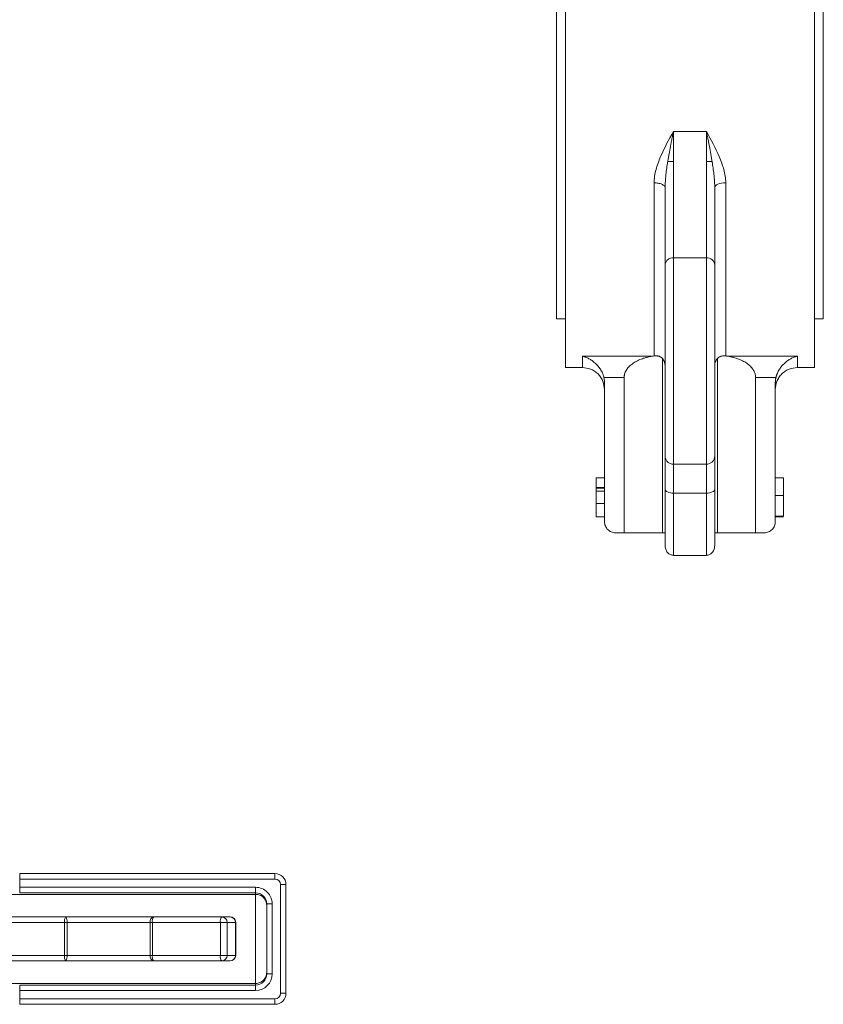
# Model space of a CAD drawing. Header units: millimetres. Extents: x 16 to 396, y -32 to 383.
# Tile 4 of 9: x 234 to 380, y -3 to 175. Entities that reach past the tile are written whole.
import ezdxf

# ---------------------------------------------------------------- set-up
doc = ezdxf.new("R2010")
doc.units = ezdxf.units.MM

msp = doc.modelspace()

# ---------------------------------------------------------------- linework, layer by layer
at = {"color": 7, "linetype": 'Continuous', "lineweight": 15}
for p, q in [((333.02, 112.32), (333.02, 230.32)), ((378.22, 112.32), (378.22, 230.32)), ((331.42, 221.47), (331.42, 121.17)), ((379.82, 171.32), (379.82, 221.47)), ((379.82, 121.17), (379.82, 171.32)), ((352.62, 155.19), (352.62, 149.72)), ((358.62, 155.19), (352.62, 155.19)), ((358.62, 149.72), (358.62, 155.19)), ((358.62, 132.24), (358.62, 149.72)), ((349.12, 145.84), (349.12, 114.43)), ((362.12, 114.43), (362.12, 145.84)), ((352.62, 94.76), (352.62, 132.24)), ((352.62, 132.24), (358.62, 132.24)), ((358.62, 132.24), (358.62, 94.76)), ((331.42, 121.17), (333.02, 121.17)), ((378.22, 121.17), (379.82, 121.17)), ((348.81, 114.38), (336.12, 114.38)), ((350.62, 113.97), (350.62, 82.32)), ((360.62, 113.97), (360.62, 82.32)), ((375.12, 114.38), (362.44, 114.38)), ((333.02, 112.32), (336.12, 112.32)), ((375.12, 112.32), (378.22, 112.32)), ((340.01, 110.52), (343.7, 110.52)), ((340.12, 109.57), (340.12, 84.32)), ((343.7, 82.32), (343.7, 110.52)), ((367.55, 110.52), (367.55, 82.32)), ((367.55, 110.52), (371.23, 110.52)), ((371.12, 109.57), (371.12, 84.32)), ((358.62, 94.76), (352.62, 94.76)), ((338.62, 92.32), (340.12, 92.32)), ((372.62, 92.32), (371.12, 92.32)), ((372.62, 89.09), (372.62, 92.32)), ((338.62, 90.52), (340.12, 90.52)), ((338.62, 90.52), (338.62, 90.43)), ((338.62, 90.43), (340.12, 90.43)), ((338.62, 89.9), (340.12, 89.9)), ((352.62, 89.51), (358.62, 89.51)), ((338.62, 87.62), (340.12, 87.62)), ((372.62, 89.09), (371.12, 89.09)), ((372.62, 85.32), (372.62, 89.09)), ((372.62, 88.6), (372.62, 88.95)), ((338.62, 85.23), (340.12, 85.23)), ((372.62, 85.32), (371.12, 85.32)), ((372.62, 85.23), (371.12, 85.23)), ((343.7, 82.32), (342.12, 82.32)), ((350.62, 82.32), (343.7, 82.32)), ((351.12, 82.32), (350.62, 82.32)), ((360.62, 82.32), (360.12, 82.32)), ((367.55, 82.32), (360.62, 82.32)), ((369.12, 82.32), (367.55, 82.32)), ((352.62, 78.22), (358.62, 78.22)), ((280.33, 20.46), (234.02, 20.46)), ((234.02, 19.46), (234.02, 17.96)), ((280.33, 19.46), (234.02, 19.46)), ((234.02, 16.96), (234.02, 17.96)), ((234.02, 17.96), (276.83, 17.96)), ((276.83, 16.96), (276.83, 17.96)), ((281.33, -1.29), (281.33, 18.46)), ((281.33, 18.46), (282.33, 18.46)), ((282.33, 18.46), (282.33, -1.29)), ((213.08, 16.67), (276.83, 16.67)), ((276.83, 16.96), (234.02, 16.96)), ((276.83, 16.67), (276.83, 16.96)), ((276.83, 0.5), (276.83, 16.67)), ((278.83, 2.22), (278.83, 14.95)), ((278.83, 14.95), (279.83, 14.95)), ((279.83, 14.95), (279.83, 2.22)), ((229.77, 12.59), (242.39, 12.59)), ((242.39, 12.59), (258.35, 12.59)), ((258.35, 12.59), (270.69, 12.59)), ((270.69, 12.59), (272.21, 12.59)), ((242.14, 11.59), (229.52, 11.59)), ((242.14, 11.59), (242.61, 11.59)), ((242.14, 5.59), (242.14, 11.59)), ((257.68, 11.59), (242.61, 11.59)), ((242.61, 11.59), (242.61, 5.59)), ((257.68, 5.59), (257.68, 11.59)), ((257.68, 11.59), (258.1, 11.59)), ((258.1, 11.59), (258.1, 5.59)), ((270.43, 11.59), (258.1, 11.59)), ((270.43, 5.59), (270.43, 11.59)), ((270.43, 11.59), (271.65, 11.59)), ((271.65, 11.59), (271.65, 5.59)), ((273.17, 11.59), (271.65, 11.59)), ((273.17, 5.59), (273.17, 11.59)), ((273.21, 5.59), (273.21, 11.59)), ((229.52, 5.59), (242.14, 5.59)), ((242.14, 5.59), (242.61, 5.59)), ((242.61, 5.59), (257.68, 5.59)), ((257.68, 5.59), (258.1, 5.59)), ((258.1, 5.59), (270.43, 5.59)), ((270.43, 5.59), (271.65, 5.59)), ((271.65, 5.59), (273.17, 5.59)), ((242.39, 4.59), (229.77, 4.59)), ((258.35, 4.59), (242.39, 4.59)), ((270.69, 4.59), (258.35, 4.59)), ((272.21, 4.59), (270.69, 4.59)), ((278.83, 2.22), (279.83, 2.22)), ((213.08, 0.5), (276.83, 0.5)), ((234.02, 0.21), (276.83, 0.21)), ((234.02, -0.79), (234.02, 0.21)), ((276.83, 0.21), (276.83, 0.5)), ((276.83, 0.21), (276.83, -0.79)), ((234.02, -0.79), (234.02, -2.29)), ((276.83, -0.79), (234.02, -0.79)), ((281.33, -1.29), (282.33, -1.29)), ((234.02, -2.29), (280.33, -2.29)), ((234.02, -3.29), (280.33, -3.29))]:
    msp.add_line(p, q, dxfattribs=at)
at = {"color": 8, "linetype": 'Continuous', "lineweight": 15}
for p, q in [((336.12, 114.38), (336.12, 112.32)), ((375.12, 112.32), (375.12, 114.38)), ((352.62, 78.22), (352.62, 89.51)), ((358.62, 89.51), (358.62, 78.22)), ((234.02, 19.46), (234.02, 20.46)), ((280.33, 19.46), (280.33, 20.46)), ((273.17, 11.59), (273.21, 11.59)), ((273.17, 5.59), (273.21, 5.59)), ((234.02, -3.29), (234.02, -2.29)), ((280.33, -2.29), (280.33, -3.29))]:
    msp.add_line(p, q, dxfattribs=at)
at = {"color": 7, "linetype": 'Continuous', "lineweight": 15, "flags": 128}
msp.add_lwpolyline([(362.12, 145.84), (361.73, 145.82), (361.36, 145.78), (361.01, 145.7), (360.71, 145.59), (360.46, 145.46), (360.28, 145.31), (360.16, 145.15), (360.12, 144.98)], dxfattribs=at)
at = {"color": 7, "linetype": 'Continuous', "lineweight": 15}
for centre, radius, start, end in [((280.33, 18.46), 2, 0, 90), ((243.32, 11.82), 1.2, 140.3096, 191.2457), ((241.3, 11.82), 1.33, 349.703, 34.8789), ((258.56, 11.72), 0.886, 103.5009, 188.9775), ((259.27, 11.82), 1.2, 140.3096, 191.2457), ((271.61, 11.82), 1.2, 140.3096, 191.2457), ((270.67, 11.6), 0.984, 359.0655, 89.0332), ((272.21, 11.59), 1, 0, 90), ((272.19, 11.6), 0.984, 359.0642, 89.0335), ((243.32, 5.35), 1.2, 168.7543, 219.6904), ((241.3, 5.35), 1.33, 325.1211, 10.297), ((258.56, 5.45), 0.886, 171.0225, 256.4991), ((259.27, 5.35), 1.2, 168.7543, 219.6904), ((271.61, 5.35), 1.2, 168.7543, 219.6904), ((270.67, 5.57), 0.984, 270.9668, 0.9345), ((272.21, 5.59), 1, 270, 0), ((272.19, 5.57), 0.984, 270.9665, 0.9358), ((280.33, -1.29), 2, 270, 0)]:
    msp.add_arc(centre, radius, start, end, dxfattribs=at)
for centre, major_axis, ratio, start_param, end_param in [((276.83, 14.95), (0, -3), 0.99863, 1.570796, 3.141593), ((280.33, 18.46), (0, 1), 0.99863, 4.712389, 6.283185), ((276.83, 14.95), (0, 2.01), 0.997264, 4.712389, 6.283185), ((276.83, 2.22), (0, 3), 0.99863, 3.141593, 4.712389), ((276.83, 2.22), (0, 2.01), 0.997264, 3.141593, 4.712389), ((280.33, -1.29), (0, -1), 0.99863, 0, 1.570796)]:
    msp.add_ellipse(centre, major_axis=major_axis, ratio=ratio, start_param=start_param, end_param=end_param, dxfattribs=at)
for points, knots in [([(352.62, 155.19), (351.8, 153.66), (350.97, 152.15), (350.14, 150.22), (349.99, 149.83), (349.71, 149.04), (349.58, 148.64), (349.26, 147.45), (349.12, 146.65), (349.12, 145.84)], [0, 0, 0, 0, 0.5, 0.5, 0.625, 0.625, 0.75, 0.75, 1, 1, 1, 1]), ([(352.62, 155.19), (352.59, 155.01), (352.5, 154.56), (352.36, 153.85), (352.21, 153.12), (352.04, 152.21), (351.87, 151.32), (351.71, 150.4), (351.64, 149.94), (351.6, 149.72)], [0, 0, 0, 0, 0.1005518, 0.2503611, 0.3937694, 0.5003049, 0.7500946, 0.8806722, 1, 1, 1, 1]), ([(362.12, 145.84), (362.12, 146.65), (361.99, 147.45), (361.67, 148.64), (361.54, 149.04), (361.26, 149.83), (361.1, 150.22), (360.27, 152.15), (359.45, 153.66), (358.62, 155.19)], [0, 0, 0, 0, 0.25, 0.25, 0.375, 0.375, 0.5, 0.5, 1, 1, 1, 1]), ([(359.65, 149.72), (359.61, 149.94), (359.53, 150.4), (359.37, 151.32), (359.21, 152.21), (359.03, 153.12), (358.89, 153.85), (358.75, 154.56), (358.66, 155.01), (358.62, 155.19)], [0, 0, 0, 0, 0.119328, 0.249905, 0.499695, 0.606231, 0.749639, 0.899448, 1, 1, 1, 1]), ([(351.6, 149.72), (351.57, 149.52), (351.51, 149.13), (351.39, 148.34), (351.29, 147.55), (351.21, 146.76), (351.16, 146.16), (351.13, 145.57), (351.13, 145.17), (351.12, 144.98)], [0, 0, 0, 0, 0.129034, 0.249841, 0.499966, 0.629549, 0.749882, 0.880515, 1, 1, 1, 1]), ([(352.62, 149.72), (352.45, 149.72), (352.27, 149.72), (351.92, 149.72), (351.74, 149.72), (351.6, 149.72)], [0, 0, 0, 0, 0.5, 0.5, 1, 1, 1, 1]), ([(352.62, 132.24), (352.62, 133.06), (352.62, 134.1), (352.62, 136.57), (352.62, 138.01), (352.62, 141.14), (352.62, 142.83), (352.62, 146.28), (352.62, 148.03), (352.62, 149.72)], [0, 0, 0, 0, 0.25, 0.25, 0.5, 0.5, 0.75, 0.75, 1, 1, 1, 1]), ([(358.62, 149.72), (358.81, 149.72), (359, 149.72), (359.35, 149.72), (359.51, 149.72), (359.65, 149.72)], [0, 0, 0, 0, 0.5, 0.5, 1, 1, 1, 1]), ([(360.12, 144.98), (360.12, 145.1), (360.12, 145.36), (360.11, 145.76), (360.08, 146.22), (360.04, 146.76), (359.96, 147.55), (359.86, 148.34), (359.74, 149.13), (359.68, 149.52), (359.65, 149.72)], [0, 0, 0, 0, 0.078399, 0.161816, 0.250123, 0.370455, 0.500038, 0.75016, 0.870966, 1, 1, 1, 1]), ([(349.12, 145.84), (349.36, 145.84), (349.61, 145.82), (350.11, 145.74), (350.34, 145.67), (350.73, 145.5), (350.89, 145.4), (351.08, 145.19), (351.12, 145.08), (351.12, 144.98)], [0, 0, 0, 0, 0.25, 0.25, 0.5, 0.5, 0.75, 0.75, 1, 1, 1, 1]), ([(351.12, 144.98), (351.12, 143.52), (351.12, 142.06), (351.12, 139.29), (351.12, 137.96), (351.12, 135.52), (351.12, 134.41), (351.12, 132.46), (351.12, 131.62), (351.12, 130.92)], [0, 0, 0, 0, 0.25, 0.25, 0.5, 0.5, 0.75, 0.75, 1, 1, 1, 1]), ([(360.12, 130.92), (360.12, 131.62), (360.12, 132.46), (360.12, 134.41), (360.12, 135.52), (360.12, 137.96), (360.12, 139.29), (360.12, 142.06), (360.12, 143.52), (360.12, 144.98)], [0, 0, 0, 0, 0.25, 0.25, 0.5, 0.5, 0.75, 0.75, 1, 1, 1, 1]), ([(351.12, 130.92), (351.12, 131.08), (351.16, 131.25), (351.3, 131.57), (351.42, 131.72), (351.71, 131.98), (351.89, 132.08), (352.26, 132.21), (352.45, 132.24), (352.62, 132.24)], [0, 0, 0, 0, 0.25, 0.25, 0.5, 0.5, 0.75, 0.75, 1, 1, 1, 1]), ([(351.12, 130.92), (351.12, 130.56), (351.12, 130.15), (351.12, 129.18), (351.12, 128.64), (351.12, 127.4), (351.12, 126.71), (351.12, 125.19), (351.12, 124.35), (351.12, 122.54), (351.12, 121.56), (351.12, 119.49), (351.12, 118.4), (351.12, 116.15), (351.12, 115), (351.12, 112.67), (351.12, 111.5), (351.12, 109.21), (351.12, 108.1), (351.12, 105.98), (351.12, 104.97), (351.12, 103.12), (351.12, 102.27), (351.12, 100.75), (351.12, 100.08), (351.12, 98.92), (351.12, 98.43), (351.12, 97.61), (351.12, 97.28), (351.12, 96.77), (351.12, 96.59), (351.12, 96.34), (351.12, 96.28), (351.12, 96.26)], [0, 0, 0, 0, 0.0625, 0.0625, 0.125, 0.125, 0.1875, 0.1875, 0.25, 0.25, 0.3125, 0.3125, 0.375, 0.375, 0.4375, 0.4375, 0.5, 0.5, 0.5625, 0.5625, 0.625, 0.625, 0.6875, 0.6875, 0.75, 0.75, 0.8125, 0.8125, 0.875, 0.875, 0.9375, 0.9375, 1, 1, 1, 1]), ([(358.62, 132.24), (358.8, 132.24), (358.99, 132.21), (359.36, 132.08), (359.54, 131.98), (359.83, 131.72), (359.94, 131.57), (360.09, 131.25), (360.12, 131.08), (360.12, 130.92)], [0, 0, 0, 0, 0.25, 0.25, 0.5, 0.5, 0.75, 0.75, 1, 1, 1, 1]), ([(360.12, 130.92), (360.12, 130.86), (360.12, 130.73), (360.12, 130.53), (360.12, 130.33), (360.12, 130.11), (360.12, 129.89), (360.12, 129.49), (360.12, 128.89), (360.12, 128.01), (360.12, 127.03), (360.12, 125.55), (360.12, 123.43), (360.12, 120.51), (360.12, 117.25), (360.12, 113.8), (360.12, 110.33), (360.12, 107.01), (360.12, 104.02), (360.12, 101.48), (360.12, 99.47), (360.12, 98.21), (360.12, 97.46), (360.12, 97.02), (360.12, 96.69), (360.12, 96.48), (360.12, 96.36), (360.12, 96.29), (360.12, 96.27), (360.12, 96.26)], [0, 0, 0, 0, 0.00808, 0.016152, 0.024222, 0.032293, 0.040368, 0.04845, 0.074891, 0.101344, 0.130044, 0.158756, 0.220518, 0.286306, 0.355473, 0.427091, 0.500001, 0.572912, 0.64453, 0.713697, 0.779484, 0.841246, 0.869947, 0.898659, 0.9251, 0.951552, 0.967704, 0.983844, 1, 1, 1, 1]), ([(350.62, 113.97), (350.6, 113.99), (350.55, 114.04), (350.47, 114.11), (350.38, 114.17), (350.27, 114.24), (350.11, 114.32), (349.92, 114.39), (349.72, 114.43), (349.52, 114.45), (349.32, 114.45), (349.19, 114.44), (349.12, 114.43)], [0, 0, 0, 0, 0.0616055, 0.1235223, 0.1860006, 0.249284, 0.3729396, 0.4994306, 0.6230694, 0.7493879, 0.8736716, 1, 1, 1, 1]), ([(362.12, 114.43), (362.08, 114.43), (361.99, 114.45), (361.86, 114.45), (361.7, 114.45), (361.53, 114.43), (361.33, 114.39), (361.14, 114.32), (360.95, 114.23), (360.78, 114.11), (360.67, 114.02), (360.62, 113.97)], [0, 0, 0, 0, 0.083942, 0.166968, 0.249377, 0.375434, 0.499377, 0.625096, 0.748563, 0.875285, 1, 1, 1, 1]), ([(336.12, 114.38), (336.19, 114.36), (336.3, 114.33), (336.46, 114.28), (336.6, 114.23), (336.78, 114.16), (337.02, 114.06), (337.4, 113.87), (337.87, 113.58), (338.42, 113.15), (338.85, 112.71), (339.17, 112.32), (339.39, 112), (339.59, 111.66), (339.74, 111.33), (339.86, 111.04), (339.95, 110.78), (339.99, 110.61), (340.01, 110.52)], [0, 0, 0, 0, 0.039181, 0.073115, 0.101802, 0.125241, 0.191571, 0.250497, 0.375293, 0.499545, 0.624817, 0.688858, 0.749506, 0.813773, 0.874965, 0.91768, 0.959312, 1, 1, 1, 1]), ([(343.7, 110.52), (343.7, 110.56), (343.7, 110.65), (343.71, 110.78), (343.73, 110.91), (343.75, 111.04), (343.8, 111.24), (343.9, 111.5), (344.06, 111.81), (344.26, 112.12), (344.6, 112.52), (345.13, 112.99), (345.9, 113.47), (346.61, 113.79), (347.24, 114.01), (347.74, 114.16), (348.27, 114.29), (348.62, 114.35), (348.81, 114.38)], [0, 0, 0, 0, 0.0171948, 0.0344599, 0.0518494, 0.0694163, 0.0872119, 0.1326635, 0.1807125, 0.2310865, 0.2852329, 0.4030649, 0.5348389, 0.6796266, 0.7544614, 0.8355639, 0.9138083, 1, 1, 1, 1]), ([(351.12, 112.59), (351.12, 112.63), (351.12, 112.72), (351.11, 112.84), (351.09, 112.99), (351.05, 113.15), (351, 113.33), (350.93, 113.5), (350.84, 113.67), (350.74, 113.82), (350.66, 113.92), (350.62, 113.97)], [0, 0, 0, 0, 0.083386, 0.166693, 0.250199, 0.375309, 0.500575, 0.625354, 0.750153, 0.875199, 1, 1, 1, 1]), ([(360.62, 113.97), (360.6, 113.94), (360.54, 113.87), (360.47, 113.77), (360.4, 113.65), (360.32, 113.5), (360.25, 113.33), (360.19, 113.15), (360.15, 112.97), (360.13, 112.78), (360.12, 112.66), (360.12, 112.59)], [0, 0, 0, 0, 0.083187, 0.166486, 0.250197, 0.375086, 0.500644, 0.625145, 0.750145, 0.874981, 1, 1, 1, 1]), ([(362.44, 114.38), (362.53, 114.36), (362.72, 114.33), (362.99, 114.28), (363.25, 114.22), (363.59, 114.14), (364, 114.01), (364.63, 113.79), (365.35, 113.47), (366.11, 112.99), (366.64, 112.52), (366.98, 112.12), (367.19, 111.81), (367.35, 111.5), (367.45, 111.21), (367.51, 110.95), (367.55, 110.74), (367.55, 110.59), (367.55, 110.52)], [0, 0, 0, 0, 0.044091, 0.0861951, 0.1263138, 0.164449, 0.2455471, 0.3203888, 0.4651788, 0.5969549, 0.7147887, 0.7689322, 0.8193108, 0.8673572, 0.9128129, 0.9423327, 0.9713135, 1, 1, 1, 1]), ([(371.23, 110.52), (371.25, 110.57), (371.27, 110.67), (371.32, 110.83), (371.37, 110.99), (371.43, 111.14), (371.52, 111.37), (371.66, 111.66), (371.86, 112), (372.08, 112.32), (372.39, 112.71), (372.82, 113.15), (373.37, 113.58), (373.84, 113.87), (374.23, 114.06), (374.51, 114.18), (374.81, 114.29), (375.01, 114.35), (375.12, 114.38)], [0, 0, 0, 0, 0.02431, 0.04894, 0.073922, 0.099285, 0.125057, 0.186243, 0.250515, 0.311156, 0.375202, 0.500473, 0.624722, 0.749517, 0.808437, 0.874772, 0.926888, 1, 1, 1, 1]), ([(336.12, 112.32), (336.63, 112.27), (337.4, 112.18), (338.33, 111.68), (338.97, 111.17), (339.49, 110.53), (339.99, 109.6), (340.07, 108.82), (340.12, 108.32)], [0, 0, 0, 0, 0.239457, 0.368361, 0.5, 0.631639, 0.760543, 1, 1, 1, 1]), ([(371.12, 108.32), (371.18, 108.82), (371.26, 109.6), (371.76, 110.53), (372.27, 111.17), (372.91, 111.68), (373.85, 112.18), (374.62, 112.27), (375.12, 112.32)], [0, 0, 0, 0, 0.239457, 0.368361, 0.5, 0.631639, 0.760543, 1, 1, 1, 1]), ([(340.01, 110.52), (340.03, 110.46), (340.05, 110.34), (340.08, 110.17), (340.1, 110.01), (340.11, 109.85), (340.12, 109.71), (340.12, 109.62), (340.12, 109.57)], [0, 0, 0, 0, 0.1927001, 0.3746923, 0.5461824, 0.7073993, 0.8585873, 1, 1, 1, 1]), ([(371.12, 109.57), (371.12, 109.64), (371.13, 109.76), (371.14, 109.95), (371.16, 110.14), (371.19, 110.33), (371.22, 110.46), (371.23, 110.52)], [0, 0, 0, 0, 0.200461, 0.400269, 0.599846, 0.799616, 1, 1, 1, 1]), ([(351.12, 96.26), (351.12, 96.08), (351.16, 95.89), (351.3, 95.52), (351.42, 95.34), (351.71, 95.05), (351.89, 94.94), (352.26, 94.79), (352.45, 94.76), (352.62, 94.76)], [0, 0, 0, 0, 0.25, 0.25, 0.5, 0.5, 0.75, 0.75, 1, 1, 1, 1]), ([(351.12, 96.26), (351.12, 96.23), (351.12, 96.08), (351.12, 95.51), (351.12, 95.1), (351.12, 94.02), (351.12, 93.36), (351.12, 91.88), (351.12, 91.07), (351.12, 90.22)], [0, 0, 0, 0, 0.25, 0.25, 0.5, 0.5, 0.75, 0.75, 1, 1, 1, 1]), ([(352.62, 89.51), (352.62, 90.24), (352.62, 90.95), (352.62, 92.24), (352.62, 92.81), (352.62, 93.75), (352.62, 94.11), (352.62, 94.61), (352.62, 94.74), (352.62, 94.76)], [0, 0, 0, 0, 0.25, 0.25, 0.5, 0.5, 0.75, 0.75, 1, 1, 1, 1]), ([(360.12, 96.26), (360.12, 96.08), (360.09, 95.89), (359.94, 95.52), (359.83, 95.34), (359.54, 95.05), (359.36, 94.94), (358.99, 94.79), (358.8, 94.76), (358.62, 94.76)], [0, 0, 0, 0, 0.25, 0.25, 0.5, 0.5, 0.75, 0.75, 1, 1, 1, 1]), ([(358.62, 94.76), (358.62, 94.74), (358.62, 94.61), (358.62, 94.11), (358.62, 93.75), (358.62, 92.81), (358.62, 92.24), (358.62, 90.95), (358.62, 90.24), (358.62, 89.51)], [0, 0, 0, 0, 0.25, 0.25, 0.5, 0.5, 0.75, 0.75, 1, 1, 1, 1]), ([(360.12, 96.26), (360.12, 96.25), (360.12, 96.25), (360.12, 96.23), (360.12, 96.2), (360.12, 96.17), (360.12, 96.1), (360.12, 95.99), (360.12, 95.81), (360.12, 95.57), (360.12, 95.18), (360.12, 94.59), (360.12, 93.84), (360.12, 93.17), (360.12, 92.63), (360.12, 92.06), (360.12, 91.54), (360.12, 91.06), (360.12, 90.65), (360.12, 90.36), (360.12, 90.22)], [0, 0, 0, 0, 0.02426, 0.0485, 0.072735, 0.096982, 0.121256, 0.183443, 0.245674, 0.308967, 0.372306, 0.500003, 0.6277, 0.690993, 0.754332, 0.816519, 0.87875, 0.919169, 0.959561, 1, 1, 1, 1]), ([(338.62, 92.32), (338.62, 92.32), (338.62, 92.32), (338.62, 92.29), (338.62, 92.25), (338.62, 92.2), (338.62, 92.14), (338.62, 92.05), (338.62, 91.96), (338.62, 91.84), (338.62, 91.72), (338.62, 91.58), (338.62, 91.43), (338.62, 91.27), (338.62, 91.1), (338.62, 90.92), (338.62, 90.73), (338.62, 90.59), (338.62, 90.52)], [0, 0, 0, 0, 0.068499, 0.134572, 0.198208, 0.259784, 0.319951, 0.379508, 0.438814, 0.498497, 0.558182, 0.617438, 0.677522, 0.737959, 0.80033, 0.86409, 0.930622, 1, 1, 1, 1]), ([(338.62, 90.39), (338.62, 90.34), (338.62, 90.19), (338.62, 90.02), (338.62, 89.9)], [0, 0, 0, 0, 0.305534, 1, 1, 1, 1]), ([(338.62, 89.9), (338.62, 89.89), (338.62, 89.89), (338.62, 89.86), (338.62, 89.81), (338.62, 89.74), (338.62, 89.65), (338.62, 89.54), (338.62, 89.41), (338.62, 89.26), (338.62, 89.1), (338.62, 88.93), (338.62, 88.74), (338.62, 88.54), (338.62, 88.32), (338.62, 88.1), (338.62, 87.87), (338.62, 87.71), (338.62, 87.62)], [0, 0, 0, 0, 0.061347, 0.121203, 0.179863, 0.238152, 0.296252, 0.35519, 0.415676, 0.478379, 0.541524, 0.603977, 0.666513, 0.729491, 0.79371, 0.859736, 0.928449, 1, 1, 1, 1]), ([(352.62, 89.51), (352.45, 89.51), (352.26, 89.53), (351.89, 89.59), (351.71, 89.65), (351.42, 89.79), (351.3, 89.87), (351.16, 90.05), (351.12, 90.14), (351.12, 90.22)], [0, 0, 0, 0, 0.25, 0.25, 0.5, 0.5, 0.75, 0.75, 1, 1, 1, 1]), ([(351.12, 90.22), (351.12, 89.08), (351.12, 87.94), (351.12, 85.77), (351.12, 84.74), (351.12, 82.9), (351.12, 82.1), (351.12, 80.81), (351.12, 80.33), (351.12, 80.04)], [0, 0, 0, 0, 0.25, 0.25, 0.5, 0.5, 0.75, 0.75, 1, 1, 1, 1]), ([(360.12, 90.22), (360.12, 90.14), (360.09, 90.05), (359.94, 89.87), (359.83, 89.79), (359.54, 89.65), (359.36, 89.59), (358.99, 89.53), (358.8, 89.51), (358.62, 89.51)], [0, 0, 0, 0, 0.25, 0.25, 0.5, 0.5, 0.75, 0.75, 1, 1, 1, 1]), ([(360.12, 90.22), (360.12, 90.11), (360.12, 89.87), (360.12, 89.53), (360.12, 89.19), (360.12, 88.85), (360.12, 88.34), (360.12, 87.66), (360.12, 86.84), (360.12, 86.04), (360.12, 85), (360.12, 83.78), (360.12, 82.71), (360.12, 81.95), (360.12, 81.44), (360.12, 80.99), (360.12, 80.65), (360.12, 80.39), (360.12, 80.2), (360.12, 80.09), (360.12, 80.04)], [0, 0, 0, 0, 0.02227, 0.044528, 0.066785, 0.089048, 0.111326, 0.169427, 0.227556, 0.287944, 0.348361, 0.473222, 0.601578, 0.667153, 0.732757, 0.799296, 0.865866, 0.910576, 0.955263, 1, 1, 1, 1]), ([(338.62, 87.62), (338.62, 87.52), (338.62, 87.3), (338.62, 86.99), (338.62, 86.69), (338.62, 86.45), (338.62, 86.26), (338.62, 86.13), (338.62, 86.01), (338.62, 85.9), (338.62, 85.79), (338.62, 85.7), (338.62, 85.61), (338.62, 85.53), (338.62, 85.46), (338.62, 85.4), (338.62, 85.35), (338.62, 85.3), (338.62, 85.27), (338.62, 85.25), (338.62, 85.23), (338.62, 85.23), (338.62, 85.23)], [0, 0, 0, 0, 0.088899, 0.17544, 0.261633, 0.34801, 0.390819, 0.432814, 0.473776, 0.514166, 0.554107, 0.594121, 0.63362, 0.673585, 0.71348, 0.75336, 0.792891, 0.833007, 0.873643, 0.914893, 0.95695, 1, 1, 1, 1]), ([(342.12, 82.32), (341.86, 82.32), (341.6, 82.37), (341.12, 82.57), (340.89, 82.72), (340.52, 83.09), (340.38, 83.31), (340.18, 83.8), (340.12, 84.06), (340.12, 84.32)], [0, 0, 0, 0, 0.25, 0.25, 0.5, 0.5, 0.75, 0.75, 1, 1, 1, 1]), ([(371.12, 84.32), (371.12, 84.06), (371.07, 83.8), (370.87, 83.31), (370.72, 83.09), (370.35, 82.72), (370.13, 82.57), (369.65, 82.37), (369.39, 82.32), (369.12, 82.32)], [0, 0, 0, 0, 0.25, 0.25, 0.5, 0.5, 0.75, 0.75, 1, 1, 1, 1]), ([(351.12, 80.02), (351.14, 79.79), (351.18, 79.31), (351.54, 78.7), (352.06, 78.29), (352.44, 78.24), (352.62, 78.22)], [0, 0, 0, 0, 0.241907, 0.493854, 0.749027, 1, 1, 1, 1]), ([(358.62, 78.22), (358.81, 78.24), (359.18, 78.29), (359.71, 78.7), (360.06, 79.31), (360.1, 79.79), (360.12, 80.02)], [0, 0, 0, 0, 0.25099, 0.506153, 0.758087, 1, 1, 1, 1]), ([(276.83, 16.67), (276.97, 16.67), (277.1, 16.66), (277.36, 16.61), (277.49, 16.57), (277.73, 16.47), (277.84, 16.41), (278.06, 16.26), (278.17, 16.18), (278.44, 15.9), (278.59, 15.68), (278.78, 15.21), (278.83, 14.95), (278.83, 14.7)], [0, 0, 0, 0, 0.125, 0.125, 0.25, 0.25, 0.375, 0.375, 0.5, 0.5, 0.75, 0.75, 1, 1, 1, 1]), ([(276.83, 0.5), (276.97, 0.5), (277.1, 0.51), (277.36, 0.57), (277.49, 0.6), (277.73, 0.71), (277.84, 0.77), (278.06, 0.91), (278.17, 1), (278.44, 1.27), (278.59, 1.49), (278.78, 1.96), (278.83, 2.22), (278.83, 2.48)], [0, 0, 0, 0, 0.125, 0.125, 0.25, 0.25, 0.375, 0.375, 0.5, 0.5, 0.75, 0.75, 1, 1, 1, 1])]:
    msp.add_open_spline(points, degree=3, knots=knots, dxfattribs=at)
for points in [[(348.81, 114.38), (348.91, 114.4), (349.02, 114.41), (349.12, 114.43)], [(362.12, 114.43), (362.23, 114.41), (362.33, 114.4), (362.44, 114.38)]]:
    msp.add_open_spline(points, degree=3, dxfattribs=at)

doc.saveas('drawing.dxf')
